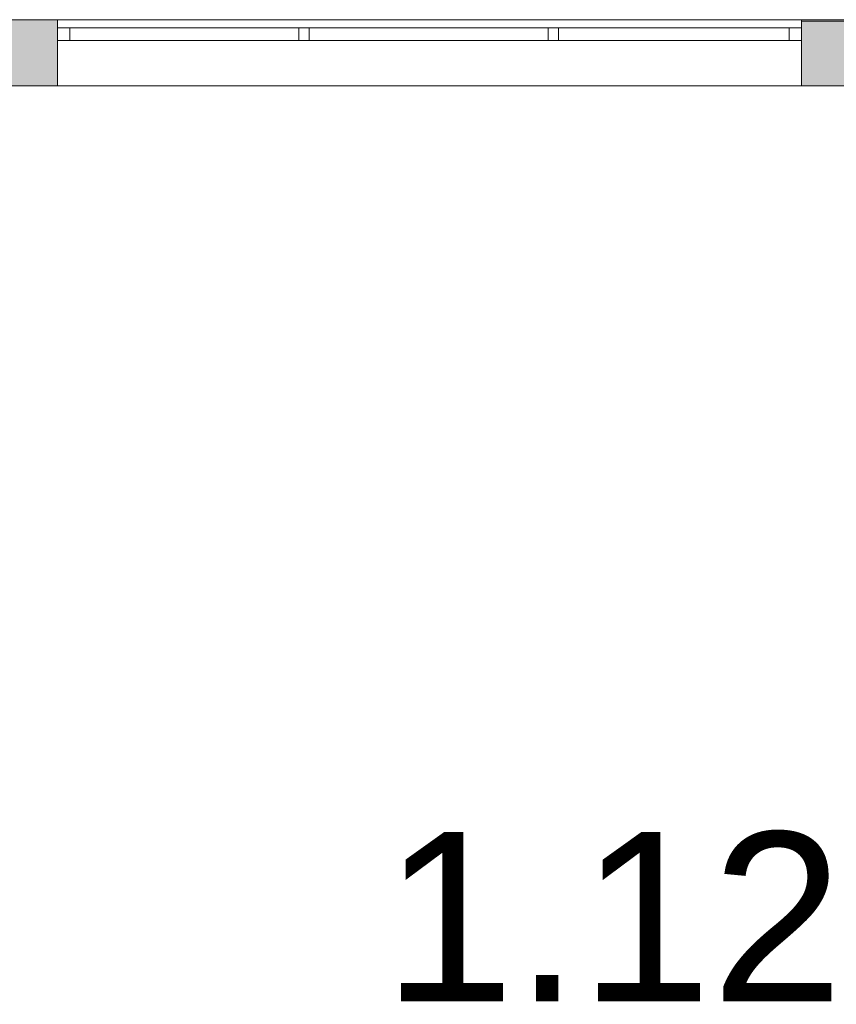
# Model space of a CAD drawing. Header units: inches. Extents: x 15 to 546804, y -66 to 267312.
# Tile 124 of 256: x 437349 to 441300, y 71873 to 76638. Entities that reach past the tile are written whole.
import ezdxf

# ---------------------------------------------------------------- set-up
doc = ezdxf.new("R2010")
doc.units = ezdxf.units.IN
doc.header["$MEASUREMENT"] = 0
doc.layers.add('Binnenwanden', color=2, linetype='Continuous')
doc.styles.add('style1', font='arial.ttf', dxfattribs={"height": 250})

msp = doc.modelspace()

# ---------------------------------------------------------------- hatches: boundary and pattern name
at = {"lineweight": 20}
h = msp.add_hatch(color=7, dxfattribs=at)
h.dxf.hatch_style = 1
h.paths.add_polyline_path([(435780.6, 76317.8), (437531.5, 76317.8), (437531.5, 76637.8), (435780.6, 76637.8)])
h = msp.add_hatch(color=7, dxfattribs=at)
h.dxf.hatch_style = 1
h.paths.add_polyline_path([(441131.5, 76317.8), (442631.5, 76317.8), (442631.5, 76630.8), (441131.5, 76630.8)])

# ---------------------------------------------------------------- linework, layer by layer
at = {"color": 7, "lineweight": 20}
for p, q in [((435780.6, 76637.8), (451380.6, 76637.8)), ((435780.6, 76637.8, 300), (451380.6, 76637.8, 300)), ((435780.6, 76637.8, 7500), (451380.6, 76637.8, 7500)), ((435780.6, 76637.8, 3000), (451380.6, 76637.8, 3000)), ((435780.6, 76637.8, 7500), (451380.6, 76637.8, 7500)), ((435780.6, 76637.8), (451380.6, 76637.8)), ((437531.5, 76637.8, 3000), (435780.6, 76637.8, 3000)), ((437531.5, 76637.8, 4441.3), (437531.5, 76537.8, 4441.3)), ((437531.5, 76637.8, 6041.3), (437531.5, 76537.8, 6041.3)), ((437531.5, 76637.8, 4441.3), (437531.5, 76637.8, 6041.3)), ((441131.5, 76637.8, 4441.3), (437531.5, 76637.8, 4441.3)), ((437531.5, 76637.8, 6041.3), (441131.5, 76637.8, 6041.3)), ((437531.5, 76637.8, 6041.3), (441131.5, 76637.8, 6041.3)), ((437531.5, 76637.8, 4441.3), (437531.5, 76637.8, 6041.3)), ((441131.5, 76637.8, 4441.3), (437531.5, 76637.8, 4441.3)), ((437531.5, 76637.8, 4441.3), (437531.5, 76317.8, 4441.3)), ((437531.5, 76637.8, 6041.3), (437531.5, 76317.8, 6041.3)), ((437531.5, 76317.8, 3000), (437531.5, 76637.8, 3000)), ((441131.5, 76637.8, 4441.3), (441131.5, 76537.8, 4441.3)), ((441131.5, 76637.8, 6041.3), (441131.5, 76537.8, 6041.3)), ((441131.5, 76637.8, 6041.3), (441131.5, 76637.8, 4441.3)), ((441131.5, 76637.8, 6041.3), (441131.5, 76637.8, 4441.3)), ((441131.5, 76637.8, 4441.3), (441131.5, 76317.8, 4441.3)), ((441131.5, 76637.8, 6041.3), (441131.5, 76317.8, 6041.3)), ((442631.5, 76630.8, 0), (441131.5, 76630.8, 0)), ((441131.5, 76630.8, 0), (441131.5, 76317.8, 0)), ((437531.5, 76597.8, 4441.3), (441131.5, 76597.8, 4441.3)), ((437531.5, 76597.8, 4441.3), (437531.5, 76537.8, 4441.3)), ((441131.5, 76597.8, 6041.3), (437531.5, 76597.8, 6041.3)), ((437531.5, 76597.8, 6041.3), (437531.5, 76537.8, 6041.3)), ((437531.5, 76597.8, 6041.3), (437531.5, 76597.8, 4441.3)), ((441071.5, 76597.8, 4501.3), (437591.5, 76597.8, 4501.3)), ((437591.5, 76597.8, 4501.3), (437591.5, 76537.8, 4501.3)), ((437591.5, 76597.8, 4501.3), (437591.5, 76597.8, 5981.3)), ((437591.5, 76597.8, 5981.3), (437591.5, 76537.8, 5981.3)), ((437591.5, 76597.8, 5981.3), (441071.5, 76597.8, 5981.3)), ((438699.5, 76597.8, 5981.3), (438749.5, 76597.8, 5981.3)), ((438699.5, 76597.8, 5981.3), (438699.5, 76537.8, 5981.3)), ((438699.5, 76597.8, 4501.3), (438699.5, 76597.8, 5981.3)), ((438699.5, 76597.8, 4501.3), (438699.5, 76537.8, 4501.3)), ((438749.5, 76597.8, 4501.3), (438699.5, 76597.8, 4501.3)), ((438749.5, 76597.8, 5981.3), (438749.5, 76537.8, 5981.3)), ((438749.5, 76597.8, 5981.3), (438749.5, 76597.8, 4501.3)), ((438749.5, 76597.8, 4501.3), (438749.5, 76537.8, 4501.3)), ((439906.5, 76597.8, 5981.3), (439956.5, 76597.8, 5981.3)), ((439906.5, 76597.8, 5981.3), (439906.5, 76537.8, 5981.3)), ((439906.5, 76597.8, 4501.3), (439906.5, 76597.8, 5981.3)), ((439906.5, 76597.8, 4501.3), (439906.5, 76537.8, 4501.3)), ((439956.5, 76597.8, 4501.3), (439906.5, 76597.8, 4501.3)), ((439956.5, 76597.8, 5981.3), (439956.5, 76537.8, 5981.3)), ((439956.5, 76597.8, 5981.3), (439956.5, 76597.8, 4501.3)), ((439956.5, 76597.8, 4501.3), (439956.5, 76537.8, 4501.3)), ((441071.5, 76597.8, 5981.3), (441071.5, 76597.8, 4501.3)), ((441071.5, 76597.8, 4501.3), (441071.5, 76537.8, 4501.3)), ((441071.5, 76597.8, 5981.3), (441071.5, 76537.8, 5981.3)), ((441131.5, 76597.8, 4441.3), (441131.5, 76537.8, 4441.3)), ((441131.5, 76597.8, 6041.3), (441131.5, 76537.8, 6041.3)), ((441131.5, 76597.8, 4441.3), (441131.5, 76597.8, 6041.3)), ((437531.5, 76537.8, 4441.3), (437531.5, 76537.8, 6041.3)), ((437531.5, 76537.8, 6041.3), (441131.5, 76537.8, 6041.3)), ((441131.5, 76537.8, 4441.3), (437531.5, 76537.8, 4441.3)), ((437531.5, 76537.8, 4441.3), (441131.5, 76537.8, 4441.3)), ((441131.5, 76537.8, 6041.3), (437531.5, 76537.8, 6041.3)), ((437531.5, 76537.8, 6041.3), (437531.5, 76537.8, 4441.3)), ((441071.5, 76537.8, 4501.3), (437591.5, 76537.8, 4501.3)), ((437591.5, 76537.8, 4501.3), (437591.5, 76537.8, 5981.3)), ((437591.5, 76537.8, 5981.3), (441071.5, 76537.8, 5981.3)), ((438699.5, 76537.8, 5981.3), (438749.5, 76537.8, 5981.3)), ((438699.5, 76537.8, 4501.3), (438699.5, 76537.8, 5981.3)), ((438749.5, 76537.8, 4501.3), (438699.5, 76537.8, 4501.3)), ((438749.5, 76537.8, 5981.3), (438749.5, 76537.8, 4501.3)), ((439906.5, 76537.8, 5981.3), (439956.5, 76537.8, 5981.3)), ((439906.5, 76537.8, 4501.3), (439906.5, 76537.8, 5981.3)), ((439956.5, 76537.8, 4501.3), (439906.5, 76537.8, 4501.3)), ((439956.5, 76537.8, 5981.3), (439956.5, 76537.8, 4501.3)), ((441071.5, 76537.8, 5981.3), (441071.5, 76537.8, 4501.3)), ((441131.5, 76537.8, 6041.3), (441131.5, 76537.8, 4441.3)), ((441131.5, 76537.8, 4441.3), (441131.5, 76537.8, 6041.3)), ((435780.6, 76317.8, 3000), (451380.6, 76317.8, 3000)), ((435780.6, 76317.8, 7500), (451380.6, 76317.8, 7500)), ((435780.6, 76317.8, 3000), (437531.5, 76317.8, 3000)), ((436096.5, 76317.8, 3800), (451008.6, 76317.8, 3800)), ((436096.5, 76317.8, 3000), (451008.6, 76317.8, 3000)), ((441131.5, 76317.8, 4441.3), (437531.5, 76317.8, 4441.3)), ((437531.5, 76317.8, 4441.3), (437531.5, 76317.8, 6041.3)), ((437531.5, 76317.8, 6041.3), (441131.5, 76317.8, 6041.3)), ((441131.5, 76317.8, 0), (442631.5, 76317.8, 0))]:
    msp.add_line(p, q, dxfattribs=at)
for points, invisible_edges in [([(435780.6, 76637.8, 300), (451380.6, 76637.8), (435780.6, 76637.8)], 1), ([(451380.6, 76637.8), (435780.6, 76637.8, 300), (451380.6, 76637.8, 300)], 1), ([(435780.6, 76637.8, 3000), (437531.5, 76637.8, 4441.3), (451380.6, 76637.8, 3000)], 3), ([(437531.5, 76637.8, 4441.3), (435780.6, 76637.8, 3000), (435780.6, 76637.8, 7500)], 13), ([(437531.5, 76637.8, 4441.3), (435780.6, 76637.8, 7500), (437531.5, 76637.8, 6041.3)], 3), ([(437531.5, 76637.8, 6041.3), (435780.6, 76637.8, 7500), (441131.5, 76637.8, 6041.3)], 3), ([(442631.5, 76637.8, 6041.3), (435780.6, 76637.8, 7500), (444331.5, 76637.8, 6041.3)], 3), ([(445831.5, 76637.8, 6041.3), (435780.6, 76637.8, 7500), (449431.5, 76637.8, 6041.3)], 3), ([(451380.6, 76637.8, 7500), (449431.5, 76637.8, 6041.3), (435780.6, 76637.8, 7500)], 3), ([(451380.6, 76637.8, 3000), (435780.6, 76317.8, 3000), (435780.6, 76637.8, 3000)], 1), ([(435780.6, 76317.8, 3000), (451380.6, 76637.8, 3000), (451380.6, 76317.8, 3000)], 1), ([(451380.6, 76317.8, 7500), (435780.6, 76637.8, 7500), (435780.6, 76317.8, 7500)], 1), ([(435780.6, 76637.8, 7500), (451380.6, 76317.8, 7500), (451380.6, 76637.8, 7500)], 1), ([(441131.5, 76537.8, 4441.3), (437531.5, 76637.8, 4441.3), (437531.5, 76537.8, 4441.3)], 1), ([(437531.5, 76637.8, 4441.3), (441131.5, 76537.8, 4441.3), (441131.5, 76637.8, 4441.3)], 1), ([(441131.5, 76637.8, 6041.3), (437531.5, 76537.8, 6041.3), (437531.5, 76637.8, 6041.3)], 1), ([(437531.5, 76537.8, 6041.3), (441131.5, 76637.8, 6041.3), (441131.5, 76537.8, 6041.3)], 1), ([(449431.5, 76637.8, 4441.3), (437531.5, 76637.8, 4441.3), (441131.5, 76637.8, 4441.3)], 13), ([(441131.5, 76317.8, 4441.3), (437531.5, 76637.8, 4441.3), (437531.5, 76317.8, 4441.3)], 1), ([(437531.5, 76637.8, 4441.3), (441131.5, 76317.8, 4441.3), (441131.5, 76637.8, 4441.3)], 1), ([(441131.5, 76637.8, 6041.3), (437531.5, 76317.8, 6041.3), (437531.5, 76637.8, 6041.3)], 1), ([(437531.5, 76317.8, 6041.3), (441131.5, 76637.8, 6041.3), (441131.5, 76317.8, 6041.3)], 1), ([(437531.5, 76637.8, 4441.3), (437531.5, 76317.8, 6041.3), (437531.5, 76317.8, 4441.3)], 1), ([(437531.5, 76317.8, 6041.3), (437531.5, 76637.8, 4441.3), (437531.5, 76637.8, 6041.3)], 1), ([(437531.5, 76637.8, 4441.3), (437531.5, 76537.8, 6041.3), (437531.5, 76537.8, 4441.3)], 1), ([(437531.5, 76537.8, 6041.3), (437531.5, 76637.8, 4441.3), (437531.5, 76637.8, 6041.3)], 1), ([(441131.5, 76637.8, 6041.3), (441131.5, 76537.8, 4441.3), (441131.5, 76537.8, 6041.3)], 1), ([(441131.5, 76537.8, 4441.3), (441131.5, 76637.8, 6041.3), (441131.5, 76637.8, 4441.3)], 1), ([(441131.5, 76637.8, 6041.3), (442631.5, 76637.8, 4441.3), (441131.5, 76637.8, 4441.3)], 3), ([(442631.5, 76637.8, 4441.3), (441131.5, 76637.8, 6041.3), (442631.5, 76637.8, 6041.3)], 3), ([(441131.5, 76637.8, 6041.3), (441131.5, 76317.8, 4441.3), (441131.5, 76317.8, 6041.3)], 1), ([(441131.5, 76317.8, 4441.3), (441131.5, 76637.8, 6041.3), (441131.5, 76637.8, 4441.3)], 1), ([(437531.5, 76597.8, 6041.3), (437591.5, 76597.8, 5981.3), (437531.5, 76597.8, 4441.3)], 3), ([(437591.5, 76597.8, 5981.3), (437531.5, 76597.8, 6041.3), (441131.5, 76597.8, 6041.3)], 13), ([(437531.5, 76597.8, 4441.3), (437591.5, 76597.8, 4501.3), (441131.5, 76597.8, 4441.3)], 3), ([(437591.5, 76597.8, 4501.3), (437531.5, 76597.8, 4441.3), (437591.5, 76597.8, 5981.3)], 3), ([(437531.5, 76537.8, 6041.3), (437531.5, 76597.8, 4441.3), (437531.5, 76537.8, 4441.3)], 1), ([(437531.5, 76597.8, 4441.3), (437531.5, 76537.8, 6041.3), (437531.5, 76597.8, 6041.3)], 1), ([(437531.5, 76537.8, 6041.3), (441131.5, 76597.8, 6041.3), (437531.5, 76597.8, 6041.3)], 1), ([(441131.5, 76597.8, 6041.3), (437531.5, 76537.8, 6041.3), (441131.5, 76537.8, 6041.3)], 1), ([(441131.5, 76537.8, 4441.3), (437531.5, 76597.8, 4441.3), (441131.5, 76597.8, 4441.3)], 1), ([(437531.5, 76597.8, 4441.3), (441131.5, 76537.8, 4441.3), (437531.5, 76537.8, 4441.3)], 1), ([(437591.5, 76597.8, 5981.3), (441131.5, 76597.8, 6041.3), (441071.5, 76597.8, 5981.3)], 3), ([(441131.5, 76597.8, 4441.3), (437591.5, 76597.8, 4501.3), (441071.5, 76597.8, 4501.3)], 13), ([(441071.5, 76537.8, 5981.3), (437591.5, 76597.8, 5981.3), (441071.5, 76597.8, 5981.3)], 1), ([(437591.5, 76597.8, 5981.3), (441071.5, 76537.8, 5981.3), (437591.5, 76537.8, 5981.3)], 1), ([(437591.5, 76597.8, 5981.3), (437591.5, 76537.8, 4501.3), (437591.5, 76597.8, 4501.3)], 1), ([(437591.5, 76537.8, 4501.3), (437591.5, 76597.8, 5981.3), (437591.5, 76537.8, 5981.3)], 1), ([(437591.5, 76537.8, 4501.3), (441071.5, 76597.8, 4501.3), (437591.5, 76597.8, 4501.3)], 1), ([(441071.5, 76597.8, 4501.3), (437591.5, 76537.8, 4501.3), (441071.5, 76537.8, 4501.3)], 1), ([(438749.5, 76537.8, 4501.3), (438699.5, 76597.8, 4501.3), (438749.5, 76597.8, 4501.3)], 1), ([(438699.5, 76597.8, 4501.3), (438749.5, 76537.8, 4501.3), (438699.5, 76537.8, 4501.3)], 1), ([(438749.5, 76597.8, 5981.3), (438699.5, 76597.8, 4501.3), (438699.5, 76597.8, 5981.3)], 1), ([(438699.5, 76597.8, 4501.3), (438749.5, 76597.8, 5981.3), (438749.5, 76597.8, 4501.3)], 1), ([(438699.5, 76537.8, 5981.3), (438699.5, 76597.8, 4501.3), (438699.5, 76537.8, 4501.3)], 1), ([(438699.5, 76597.8, 4501.3), (438699.5, 76537.8, 5981.3), (438699.5, 76597.8, 5981.3)], 1), ([(438699.5, 76537.8, 5981.3), (438749.5, 76597.8, 5981.3), (438699.5, 76597.8, 5981.3)], 1), ([(438749.5, 76597.8, 5981.3), (438699.5, 76537.8, 5981.3), (438749.5, 76537.8, 5981.3)], 1), ([(438749.5, 76597.8, 5981.3), (438749.5, 76537.8, 4501.3), (438749.5, 76597.8, 4501.3)], 1), ([(438749.5, 76537.8, 4501.3), (438749.5, 76597.8, 5981.3), (438749.5, 76537.8, 5981.3)], 1), ([(439956.5, 76537.8, 4501.3), (439906.5, 76597.8, 4501.3), (439956.5, 76597.8, 4501.3)], 1), ([(439906.5, 76597.8, 4501.3), (439956.5, 76537.8, 4501.3), (439906.5, 76537.8, 4501.3)], 1), ([(439956.5, 76597.8, 5981.3), (439906.5, 76597.8, 4501.3), (439906.5, 76597.8, 5981.3)], 1), ([(439906.5, 76597.8, 4501.3), (439956.5, 76597.8, 5981.3), (439956.5, 76597.8, 4501.3)], 1), ([(439906.5, 76537.8, 5981.3), (439906.5, 76597.8, 4501.3), (439906.5, 76537.8, 4501.3)], 1), ([(439906.5, 76597.8, 4501.3), (439906.5, 76537.8, 5981.3), (439906.5, 76597.8, 5981.3)], 1), ([(439906.5, 76537.8, 5981.3), (439956.5, 76597.8, 5981.3), (439906.5, 76597.8, 5981.3)], 1), ([(439956.5, 76597.8, 5981.3), (439906.5, 76537.8, 5981.3), (439956.5, 76537.8, 5981.3)], 1), ([(439956.5, 76597.8, 5981.3), (439956.5, 76537.8, 4501.3), (439956.5, 76597.8, 4501.3)], 1), ([(439956.5, 76537.8, 4501.3), (439956.5, 76597.8, 5981.3), (439956.5, 76537.8, 5981.3)], 1), ([(441071.5, 76597.8, 5981.3), (441131.5, 76597.8, 6041.3), (441071.5, 76597.8, 4501.3)], 3), ([(441131.5, 76597.8, 4441.3), (441071.5, 76597.8, 4501.3), (441131.5, 76597.8, 6041.3)], 3), ([(441071.5, 76537.8, 5981.3), (441071.5, 76597.8, 4501.3), (441071.5, 76537.8, 4501.3)], 1), ([(441071.5, 76597.8, 4501.3), (441071.5, 76537.8, 5981.3), (441071.5, 76597.8, 5981.3)], 1), ([(441131.5, 76597.8, 6041.3), (441131.5, 76537.8, 4441.3), (441131.5, 76597.8, 4441.3)], 1), ([(441131.5, 76537.8, 4441.3), (441131.5, 76597.8, 6041.3), (441131.5, 76537.8, 6041.3)], 1), ([(437531.5, 76537.8, 6041.3), (441131.5, 76537.8, 4441.3), (437531.5, 76537.8, 4441.3)], 1), ([(441131.5, 76537.8, 4441.3), (437531.5, 76537.8, 6041.3), (441131.5, 76537.8, 6041.3)], 1), ([(437531.5, 76537.8, 4441.3), (437591.5, 76537.8, 4501.3), (437531.5, 76537.8, 6041.3)], 3), ([(437591.5, 76537.8, 4501.3), (437531.5, 76537.8, 4441.3), (441131.5, 76537.8, 4441.3)], 13), ([(437531.5, 76537.8, 6041.3), (437591.5, 76537.8, 5981.3), (441131.5, 76537.8, 6041.3)], 3), ([(437591.5, 76537.8, 5981.3), (437531.5, 76537.8, 6041.3), (437591.5, 76537.8, 4501.3)], 3), ([(437591.5, 76537.8, 4501.3), (441131.5, 76537.8, 4441.3), (441071.5, 76537.8, 4501.3)], 3), ([(441131.5, 76537.8, 6041.3), (437591.5, 76537.8, 5981.3), (441071.5, 76537.8, 5981.3)], 13), ([(438749.5, 76537.8, 4501.3), (438699.5, 76537.8, 5981.3), (438699.5, 76537.8, 4501.3)], 1), ([(438699.5, 76537.8, 5981.3), (438749.5, 76537.8, 4501.3), (438749.5, 76537.8, 5981.3)], 1), ([(439956.5, 76537.8, 4501.3), (439906.5, 76537.8, 5981.3), (439906.5, 76537.8, 4501.3)], 1), ([(439906.5, 76537.8, 5981.3), (439956.5, 76537.8, 4501.3), (439956.5, 76537.8, 5981.3)], 1), ([(441071.5, 76537.8, 4501.3), (441131.5, 76537.8, 4441.3), (441071.5, 76537.8, 5981.3)], 3), ([(441131.5, 76537.8, 6041.3), (441071.5, 76537.8, 5981.3), (441131.5, 76537.8, 4441.3)], 3), ([(451380.6, 76317.8, 3000), (449431.5, 76317.8, 4441.3), (435780.6, 76317.8, 3000)], 3), ([(435780.6, 76317.8, 3000), (437531.5, 76317.8, 4441.3), (435780.6, 76317.8, 7500)], 3), ([(435780.6, 76317.8, 7500), (437531.5, 76317.8, 4441.3), (437531.5, 76317.8, 6041.3)], 13), ([(435780.6, 76317.8, 7500), (437531.5, 76317.8, 6041.3), (451380.6, 76317.8, 7500)], 3), ([(436096.5, 76317.8, 3000), (451008.6, 76317.8, 3800), (451008.6, 76317.8, 3000)], 1), ([(451008.6, 76317.8, 3800), (436096.5, 76317.8, 3000), (436096.5, 76317.8, 3800)], 1), ([(441131.5, 76317.8, 6041.3), (451380.6, 76317.8, 7500), (437531.5, 76317.8, 6041.3)], 3), ([(437531.5, 76317.8, 4441.3), (449431.5, 76317.8, 4441.3), (445831.5, 76317.8, 4441.3)], 13), ([(437531.5, 76317.8, 4441.3), (444331.5, 76317.8, 4441.3), (442631.5, 76317.8, 4441.3)], 13), ([(437531.5, 76317.8, 4441.3), (442631.5, 76317.8, 4441.3), (441131.5, 76317.8, 4441.3)], 3), ([(442631.5, 76317.8, 6041.3), (441131.5, 76317.8, 4441.3), (442631.5, 76317.8, 4441.3)], 3)]:
    msp.add_3dface(points, dxfattribs=dict(at, invisible_edges=invisible_edges))

# ---------------------------------------------------------------- texts
at = {"layer": 'Binnenwanden', "color": 7, "linetype": 'Continuous', "style": 'style1'}
msp.add_text('1.12', height=819, dxfattribs=at).set_placement((439106, 71887.1, -150))

doc.saveas('drawing.dxf')
